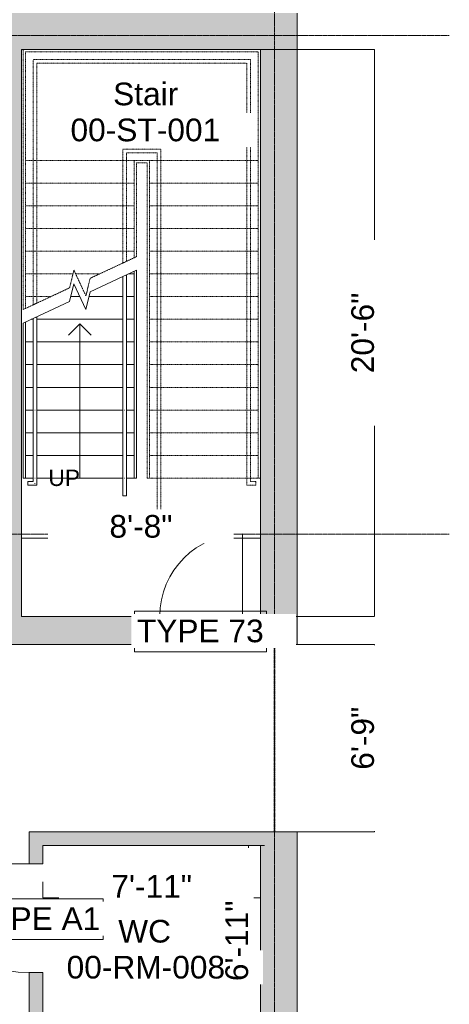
# Model space of a CAD drawing. Header units: inches. Extents: x 4316 to 5511, y 4116 to 5104.
# Tile 5 of 6: x 5324 to 5511, y 4459 to 4887. Entities that reach past the tile are written whole.
import ezdxf

# ---------------------------------------------------------------- set-up
doc = ezdxf.new("R2010")
doc.units = ezdxf.units.IN
doc.header["$LTSCALE"] = 0.03937
doc.header["$MEASUREMENT"] = 0
for name, pattern in [('Dash', [6, 3, -3]), ('Grid Line', [21, 12, -3, 3, -3]), ('Overhead', [4, 2.5, -1.5])]:
    doc.linetypes.add(name, pattern=pattern)
for name, color, linetype, lineweight in [('A-ANNO-DIMS', 211, 'Continuous', 5), ('A-AREA', 32, 'Dash', 35), ('A-AREA-IDEN', 2, 'Continuous', 15), ('A-DOOR', 31, 'Continuous', 25), ('A-DOOR-IDEN', 31, 'Continuous', 15), ('A-FLOR-HRAL', 11, 'Continuous', 15), ('A-WALL', 113, 'Continuous', 25), ('A-WALL-PATT', 111, 'Continuous', 25), ('S-GRID', 1, 'Continuous', 5), ('S-STRS', 31, 'Continuous', 15), ('S-STRS-ANNO', 31, 'Continuous', 5), ('S-STRS-IDEN', 31, 'Continuous', 15), ('S-STRS-MBND', 31, 'Overhead', 15)]:
    doc.layers.add(name, color=color, linetype=linetype, lineweight=lineweight)
doc.styles.add('Arial', font='arial.ttf', dxfattribs={"height": 7.086614})
doc.styles.add('Arial_1', font='arial.ttf', dxfattribs={"height": 9.84252})
doc.dimstyles.new('Dim_2_5mm_Arial_Opaque', dxfattribs={"dimtxt": 9.84252, "dimasz": 0.032292, "dimexe": 0.019375, "dimexo": 0.019375, "dimgap": 0.012917, "dimtad": 1, "dimdec": 0, "dimzin": 0, "dimdsep": 46, "dimlunit": 4, "dimtxsty": 'Arial_1', "dimcen": 0.003543, "dimdle": 0.012917, "dimadec": 0, "dimazin": 0, "dimtfac": 1, "dimtdec": 0, "dimtix": 1, "dimtmove": 0, "dimatfit": 3, "dimfxl": 0.03937, "dimtvp": 0.03937, "dimtfill": 1, "dimtolj": 1, "dimtzin": 0, "dimlwd": 15, "dimlwe": 15, "dimarcsym": 2})

# ---------------------------------------------------------------- blocks, each defined once
blk = doc.blocks.new('Doors_IntSgl_1 - 1200x2110mm-619506-00_Digital Design Building')
at = {"layer": 'A-DOOR', "lineweight": 15}
blk.add_line((600, 75), (600, 1275), dxfattribs=at)
blk.add_arc((600, 75), 1200, 90, 180, dxfattribs=at)
blk = doc.blocks.new('Doors_IntSgl_3 - 910x2110mm-587905-00_Digital Design Building')
at = {"layer": 'A-DOOR', "lineweight": 15}
blk.add_line((455, 155), (455, 1065), dxfattribs=at)
blk.add_arc((455, 155), 910, 90, 180, dxfattribs=at)
blk = doc.blocks.new('Handrail Type - Handrail_Internal_-597799-00_Digital Design Building')
at = {"layer": 'A-FLOR-HRAL'}
for p, q in [((443233, -385486), (443233, -386269)), ((443251, -385525), (443255, -385525)), ((443273, -386269), (443273, -385486)), ((443233, -386274), (443233, -386315)), ((443273, -386355), (443273, -386274)), ((443233, -386315), (443173, -386315)), ((443173, -386333), (443173, -386337)), ((443173, -386355), (443273, -386355))]:
    blk.add_line(p, q, dxfattribs=at)
blk.add_open_spline([(443255, -386275), (443254, -386275), (443253, -386275), (443251, -386275), (443251, -386275)], degree=3, dxfattribs=at)
blk.add_open_spline([(443255, -386337), (443255, -386337), (443254, -386336), (443253, -386335), (443252, -386334), (443251, -386333), (443250, -386333)], degree=3, knots=[0.46272837, 0.46272837, 0.46272837, 0.46272837, 0.47916667, 0.5, 0.52083333, 0.53727163, 0.53727163, 0.53727163, 0.53727163], dxfattribs=at)
blk = doc.blocks.new('Handrail Type - Handrail_Internal_-V3-00_Digital Design Building')
at = {"layer": 'A-FLOR-HRAL', "linetype": 'Overhead'}
for p, q in [((443233, -381660), (445628, -381660)), ((443233, -382442), (443233, -381660)), ((443273, -381700), (445588, -381700)), ((443273, -382442), (443273, -381700)), ((445588, -381700), (445588, -382858)), ((445628, -381660), (445628, -382858)), ((443233, -384365), (443233, -382442)), ((443273, -384346), (443273, -382442)), ((445588, -382858), (445588, -386275)), ((445628, -382858), (445628, -386275)), ((443273, -384346), (443233, -384365)), ((445588, -386275), (445588, -386355)), ((445628, -386275), (445628, -386315)), ((445588, -386355), (445688, -386355)), ((445628, -386315), (445688, -386315)), ((445688, -386315), (445688, -386355))]:
    blk.add_line(p, q, dxfattribs=at)
at = {"layer": 'A-FLOR-HRAL'}
for p, q in [((443273, -384496), (443233, -384515)), ((443233, -386275), (443233, -384515)), ((443273, -386275), (443273, -384496)), ((443233, -386315), (443233, -386275)), ((443273, -386355), (443273, -386275)), ((443173, -386315), (443173, -386355)), ((443173, -386315), (443233, -386315)), ((443173, -386355), (443273, -386355))]:
    blk.add_line(p, q, dxfattribs=at)
blk = doc.blocks.new('Top Rail Type - Top Rail_Internal_-612429-00_Digital Design Building')
at = {"layer": 'A-FLOR-HRAL'}
for p, q in [((444222, -385486), (444222, -386269)), ((444240, -385525), (444244, -385525)), ((444262, -386269), (444262, -385486)), ((444222, -386274), (444222, -386470)), ((444262, -386470), (444262, -386274)), ((444240, -386470), (444244, -386470))]:
    blk.add_line(p, q, dxfattribs=at)
blk.add_open_spline([(444244, -386275), (444243, -386275), (444242, -386275), (444241, -386275), (444240, -386275)], degree=3, dxfattribs=at)
blk = doc.blocks.new('Top Rail Type - Top Rail_Internal_-V4-00_Digital Design Building')
at = {"layer": 'A-FLOR-HRAL', "linetype": 'Overhead'}
for p, q in [((444222, -382650), (444639, -382650)), ((444222, -382750), (444222, -382650)), ((444262, -382690), (444599, -382690)), ((444262, -382750), (444262, -382690)), ((444599, -382690), (444599, -382858)), ((444639, -382650), (444639, -382858)), ((444222, -383904), (444222, -382750)), ((444262, -383885), (444262, -382750)), ((444599, -382858), (444599, -386275)), ((444639, -382858), (444639, -386275)), ((444262, -383885), (444222, -383904)), ((444599, -386275), (444599, -386670)), ((444639, -386275), (444639, -386670)), ((444639, -386670), (444599, -386670))]:
    blk.add_line(p, q, dxfattribs=at)
at = {"layer": 'A-FLOR-HRAL'}
for p, q in [((444262, -384035), (444222, -384054)), ((444222, -386275), (444222, -384054)), ((444262, -386275), (444262, -384035)), ((444222, -386470), (444222, -386275)), ((444262, -386470), (444262, -386275)), ((444222, -386470), (444262, -386470))]:
    blk.add_line(p, q, dxfattribs=at)
blk = doc.blocks.new('*D103')
at = {"layer": 'A-ANNO-DIMS', "color": 0, "lineweight": 15, "transparency": 16777216}
for p, q in [((5428.95, 4873.65), (5478.37, 4873.65)), ((5478.35, 4873.62), (5478.35, 4627.43)), ((5428.95, 4627.4), (5478.37, 4627.4))]:
    blk.add_line(p, q, dxfattribs=at)
at = {"layer": 'A-ANNO-DIMS', "color": 0, "transparency": 16777216}
for points in [[(5478.35, 4873.62), (5478.36, 4873.62), (5478.35, 4873.65)], [(5478.35, 4627.43), (5478.36, 4627.43), (5478.35, 4627.4)]]:
    blk.add_solid(points, dxfattribs=at)
at = {"layer": 'Defpoints', "color": 0, "transparency": 16777216}
for p in [(5428.93, 4873.65), (5428.93, 4627.4), (5478.35, 4627.4)]:
    blk.add_point(p, dxfattribs=at)
at = {"layer": 'A-ANNO-DIMS', "color": 0, "lineweight": 15, "transparency": 16777216, "insert": (5473.32, 4750.53), "char_height": 9.843, "width": 75.7007, "attachment_point": 5, "rotation": 90, "style": 'Arial_1', "bg_fill": 3, "box_fill_scale": 1.25, "bg_fill_color": 256, "bg_fill_true_color": 13158600, "bg_fill_transparency": 0}
blk.add_mtext('\\A1;20\'-6"', dxfattribs=at)
blk = doc.blocks.new('*D67')
at = {"layer": 'A-ANNO-DIMS', "color": 0, "lineweight": 15, "transparency": 16777216}
for p, q in [((5334.37, 4512.09), (5334.37, 4505.13)), ((5428.93, 4512.09), (5428.93, 4505.13)), ((5334.4, 4505.14), (5428.9, 4505.14))]:
    blk.add_line(p, q, dxfattribs=at)
at = {"layer": 'A-ANNO-DIMS', "color": 0, "transparency": 16777216}
for points in [[(5334.4, 4505.15), (5334.4, 4505.14), (5334.37, 4505.14)], [(5428.9, 4505.15), (5428.9, 4505.14), (5428.93, 4505.14)]]:
    blk.add_solid(points, dxfattribs=at)
at = {"layer": 'Defpoints', "color": 0, "transparency": 16777216}
for p in [(5334.37, 4512.11), (5428.93, 4512.11), (5428.93, 4505.14)]:
    blk.add_point(p, dxfattribs=at)
at = {"layer": 'A-ANNO-DIMS', "color": 0, "lineweight": 15, "transparency": 16777216, "insert": (5381.65, 4510.1), "char_height": 9.843, "width": 75.7007, "attachment_point": 5, "style": 'Arial_1', "bg_fill": 3, "box_fill_scale": 1.25, "bg_fill_color": 256, "bg_fill_true_color": 13158600, "bg_fill_transparency": 0}
blk.add_mtext('\\A1;7\'-11"', dxfattribs=at)
blk = doc.blocks.new('*D71')
at = {"layer": 'A-ANNO-DIMS', "color": 0, "lineweight": 15, "transparency": 16777216}
for p, q in [((5430.63, 4527.8), (5423.67, 4527.8)), ((5423.69, 4527.77), (5423.69, 4445.09)), ((5430.63, 4445.06), (5423.67, 4445.06))]:
    blk.add_line(p, q, dxfattribs=at)
at = {"layer": 'A-ANNO-DIMS', "color": 0, "transparency": 16777216}
for points in [[(5423.68, 4527.77), (5423.69, 4527.77), (5423.69, 4527.8)], [(5423.68, 4445.09), (5423.69, 4445.09), (5423.69, 4445.06)]]:
    blk.add_solid(points, dxfattribs=at)
at = {"layer": 'Defpoints', "color": 0, "transparency": 16777216}
for p in [(5430.65, 4527.8), (5430.65, 4445.06)]:
    blk.add_point(p, dxfattribs=at)
at = {"layer": 'A-ANNO-DIMS', "color": 0, "lineweight": 15, "transparency": 16777216, "insert": (5418.65, 4486.43), "char_height": 9.843, "width": 75.7007, "attachment_point": 5, "rotation": 90, "style": 'Arial_1', "bg_fill": 3, "box_fill_scale": 1.25, "bg_fill_color": 256, "bg_fill_true_color": 13158600, "bg_fill_transparency": 0}
blk.add_mtext('\\A1;6\'-11"', dxfattribs=at)
at = {"layer": 'Defpoints', "color": 0, "transparency": 16777216}
blk.add_point((5423.69, 4445.06), dxfattribs=at)
blk = doc.blocks.new('*D78')
at = {"layer": 'A-ANNO-DIMS', "color": 0, "lineweight": 15, "transparency": 16777216}
for p, q in [((5325.07, 4668.35), (5325.07, 4661.38)), ((5428.93, 4668.35), (5428.93, 4661.38)), ((5325.1, 4661.4), (5428.9, 4661.4))]:
    blk.add_line(p, q, dxfattribs=at)
at = {"layer": 'A-ANNO-DIMS', "color": 0, "transparency": 16777216}
for points in [[(5325.1, 4661.41), (5325.1, 4661.4), (5325.07, 4661.4)], [(5428.9, 4661.41), (5428.9, 4661.4), (5428.93, 4661.4)]]:
    blk.add_solid(points, dxfattribs=at)
at = {"layer": 'Defpoints', "color": 0, "transparency": 16777216}
for p in [(5325.07, 4668.37), (5428.93, 4668.37), (5428.93, 4661.4)]:
    blk.add_point(p, dxfattribs=at)
at = {"layer": 'A-ANNO-DIMS', "color": 0, "lineweight": 15, "transparency": 16777216, "insert": (5377, 4666.44), "char_height": 9.843, "width": 75.7007, "attachment_point": 5, "style": 'Arial_1', "bg_fill": 3, "box_fill_scale": 1.25, "bg_fill_color": 256, "bg_fill_true_color": 13158600, "bg_fill_transparency": 0}
blk.add_mtext('\\A1;8\'-8"', dxfattribs=at)
blk = doc.blocks.new('*D92')
at = {"layer": 'A-ANNO-DIMS', "color": 0, "lineweight": 15, "transparency": 16777216}
for p, q in [((5428.95, 4615.19), (5478.37, 4615.19)), ((5478.35, 4615.16), (5478.35, 4533.74)), ((5428.95, 4533.71), (5478.37, 4533.71))]:
    blk.add_line(p, q, dxfattribs=at)
at = {"layer": 'A-ANNO-DIMS', "color": 0, "transparency": 16777216}
for points in [[(5478.35, 4615.16), (5478.36, 4615.16), (5478.35, 4615.19)], [(5478.35, 4533.74), (5478.36, 4533.74), (5478.35, 4533.71)]]:
    blk.add_solid(points, dxfattribs=at)
at = {"layer": 'Defpoints', "color": 0, "transparency": 16777216}
for p in [(5428.93, 4615.19), (5428.93, 4533.71)]:
    blk.add_point(p, dxfattribs=at)
at = {"layer": 'A-ANNO-DIMS', "color": 0, "lineweight": 15, "transparency": 16777216, "insert": (5473.32, 4574.45), "char_height": 9.843, "width": 75.7007, "attachment_point": 5, "rotation": 90, "style": 'Arial_1', "bg_fill": 3, "box_fill_scale": 1.25, "bg_fill_color": 256, "bg_fill_true_color": 13158600, "bg_fill_transparency": 0}
blk.add_mtext('\\A1;6\'-9"', dxfattribs=at)
at = {"layer": 'Defpoints', "color": 0, "transparency": 16777216}
blk.add_point((5478.35, 4533.71), dxfattribs=at)

msp = doc.modelspace()

# ---------------------------------------------------------------- hatches: boundary and pattern name
at = {"layer": 'A-WALL-PATT'}
h = msp.add_hatch(color=256, dxfattribs=at)
h.paths.add_polyline_path([(5312.86, 4873.65), (5444.77, 4873.65), (5444.77, 4889.49), (5299.26, 4889.49), (5299.26, 4873.65)])
h.paths.add_polyline_path([(5065.7, 4873.65), (5148.52, 4873.65), (5148.52, 4889.49), (5065.7, 4889.49), (5065.7, 4874.18)])
h.paths.add_polyline_path([(5259.47, 4873.65), (5259.47, 4889.49), (5184.37, 4889.49), (5184.37, 4873.65), (5245.09, 4873.65)])
h.paths.add_polyline_path([(4816.14, 4873.65), (4878.47, 4873.65), (4878.47, 4889.49), (4816.14, 4889.49), (4816.14, 4874.18)])
h.paths.add_polyline_path([(4612.32, 4873.65), (4646.64, 4873.65), (4646.64, 4889.49), (4612.32, 4889.49)])
h.paths.add_polyline_path([(4967.32, 4873.65), (4994.39, 4873.65), (4994.39, 4889.49), (4949.79, 4889.49), (4949.79, 4873.65)])
h.paths.add_polyline_path([(4717.96, 4873.65), (4780.29, 4873.65), (4780.29, 4889.49), (4717.96, 4889.49), (4717.96, 4874.18)])
for points in [[(5312.86, 4627.4), (5325.07, 4627.4), (5325.07, 4873.65), (5312.86, 4873.65), (5312.86, 4650.51)], [(5428.93, 4527.8), (5428.93, 4533.71), (5334.37, 4533.71), (5334.37, 4527.8)]]:
    msp.add_hatch(color=256, dxfattribs=at).paths.add_polyline_path(points)
h = msp.add_hatch(color=256, dxfattribs=at)
h.paths.add_polyline_path([(5444.77, 4275.56), (5444.77, 4533.71), (5428.93, 4533.71), (5428.93, 4275.56)])
h.paths.add_polyline_path([(5428.93, 4615.19), (5444.77, 4615.19), (5444.77, 4873.65), (5428.93, 4873.65), (5428.93, 4627.4)])
h = msp.add_hatch(color=256, dxfattribs=at)
h.paths.add_polyline_path([(5421.05, 4615.19), (5428.93, 4615.19), (5428.93, 4627.4), (5421.05, 4627.4)])
h.paths.add_polyline_path([(5312.86, 4615.19), (5385.2, 4615.19), (5385.2, 4627.4), (5312.86, 4627.4)])
h = msp.add_hatch(color=256, dxfattribs=at)
h.paths.add_polyline_path([(5334.37, 4291.4), (5334.37, 4299.28), (5328.46, 4299.28), (5328.46, 4291.4)])
h.paths.add_polyline_path([(5334.37, 4346.56), (5334.37, 4389.7), (5328.46, 4389.7), (5328.46, 4346.56)])
h.paths.add_polyline_path([(5328.46, 4429.5), (5334.37, 4429.5), (5334.37, 4472.64), (5328.46, 4472.64), (5328.46, 4439.15)])
h.paths.add_polyline_path([(5334.37, 4519.92), (5334.37, 4533.71), (5328.46, 4533.71), (5328.46, 4519.92)])

# ---------------------------------------------------------------- linework, layer by layer
at = {"layer": 'A-AREA'}
msp.add_line((5435.04, 4533.71), (5435.04, 4615.19), dxfattribs=at)
at = {"layer": 'A-WALL', "lineweight": 20}
for p, q in [((5444.77, 4615.19), (5444.77, 4889.49)), ((5325.07, 4873.65), (5428.93, 4873.65)), ((5325.07, 4627.4), (5325.07, 4873.65)), ((5428.93, 4873.65), (5428.93, 4627.4)), ((5385.2, 4627.4), (5325.07, 4627.4)), ((5385.2, 4615.19), (5385.2, 4627.4)), ((5428.93, 4627.4), (5421.05, 4627.4)), ((5421.05, 4627.4), (5421.05, 4615.19)), ((5312.86, 4615.19), (5385.2, 4615.19)), ((5421.05, 4615.19), (5444.77, 4615.19)), ((5328.46, 4533.71), (5328.46, 4519.92)), ((5444.77, 4533.71), (5328.46, 4533.71)), ((5444.77, 4275.56), (5444.77, 4533.71)), ((5334.37, 4519.92), (5334.37, 4527.8)), ((5334.37, 4527.8), (5428.93, 4527.8)), ((5428.93, 4527.8), (5428.93, 4445.06)), ((5328.46, 4519.92), (5334.37, 4519.92)), ((5328.46, 4472.64), (5328.46, 4429.5)), ((5334.37, 4472.64), (5328.46, 4472.64)), ((5334.37, 4445.06), (5334.37, 4472.64))]:
    msp.add_line(p, q, dxfattribs=at)
at = {"layer": 'S-GRID', "linetype": 'Grid Line'}
for p, q in [((5435.04, 4116.45), (5435.04, 5052.57)), ((5510.89, 4879.76), (4366.84, 4879.76)), ((5510.89, 4663.1), (4366.84, 4663.1))]:
    msp.add_line(p, q, dxfattribs=at)
at = {"layer": 'S-STRS', "linetype": 'Overhead'}
for p, q in [((5371.61, 4776.14), (5374.12, 4776.14)), ((5346.53, 4766.29), (5350.48, 4766.29)), ((5354.44, 4766.29), (5369.18, 4766.29)), ((5370.76, 4766.29), (5374.12, 4766.29)), ((5329.36, 4756.44), (5330.21, 4756.44)), ((5331.78, 4756.44), (5369.18, 4756.44)), ((5370.76, 4756.44), (5374.12, 4756.44)), ((5326.84, 4746.59), (5330.21, 4746.59)), ((5331.78, 4746.59), (5369.18, 4746.59)), ((5370.76, 4746.59), (5374.12, 4746.59)), ((5326.84, 4736.74), (5330.21, 4736.74)), ((5331.78, 4736.74), (5369.18, 4736.74)), ((5370.76, 4736.74), (5374.12, 4736.74)), ((5326.84, 4726.89), (5330.21, 4726.89)), ((5331.78, 4726.89), (5369.18, 4726.89)), ((5370.76, 4726.89), (5374.12, 4726.89)), ((5326.84, 4717.04), (5330.21, 4717.04)), ((5331.78, 4717.04), (5369.18, 4717.04)), ((5370.76, 4717.04), (5374.12, 4717.04)), ((5326.84, 4707.19), (5330.21, 4707.19)), ((5331.78, 4707.19), (5369.18, 4707.19)), ((5370.76, 4707.19), (5374.12, 4707.19)), ((5326.84, 4697.34), (5330.21, 4697.34)), ((5331.78, 4697.34), (5369.18, 4697.34)), ((5370.76, 4697.34), (5374.12, 4697.34)), ((5326.84, 4687.49), (5330.21, 4687.49)), ((5331.78, 4687.49), (5369.18, 4687.49)), ((5370.76, 4687.49), (5374.12, 4687.49))]:
    msp.add_line(p, q, dxfattribs=at)
at = {"layer": 'S-STRS'}
for p, q in [((5371.61, 4776.14), (5374.12, 4776.14)), ((5374.12, 4776.14), (5374.12, 4777.31)), ((5374.12, 4766.29), (5374.12, 4776.14)), ((5375.11, 4687.49), (5375.11, 4777.77)), ((5346.53, 4766.29), (5350.48, 4766.29)), ((5354.44, 4766.29), (5369.18, 4766.29)), ((5370.76, 4766.29), (5374.12, 4766.29)), ((5374.12, 4756.44), (5374.12, 4766.29)), ((5325.86, 4687.49), (5325.86, 4754.8)), ((5326.84, 4746.59), (5326.84, 4755.26)), ((5329.36, 4756.44), (5330.21, 4756.44)), ((5331.78, 4756.44), (5369.18, 4756.44)), ((5370.76, 4756.44), (5374.12, 4756.44)), ((5374.12, 4746.59), (5374.12, 4756.44)), ((5326.84, 4736.74), (5326.84, 4746.59)), ((5326.84, 4746.59), (5330.21, 4746.59)), ((5331.78, 4746.59), (5369.18, 4746.59)), ((5370.76, 4746.59), (5374.12, 4746.59)), ((5374.12, 4736.74), (5374.12, 4746.59)), ((5326.84, 4726.89), (5326.84, 4736.74)), ((5326.84, 4736.74), (5330.21, 4736.74)), ((5331.78, 4736.74), (5369.18, 4736.74)), ((5370.76, 4736.74), (5374.12, 4736.74)), ((5374.12, 4726.89), (5374.12, 4736.74)), ((5326.84, 4717.04), (5326.84, 4726.89)), ((5326.84, 4726.89), (5330.21, 4726.89)), ((5331.78, 4726.89), (5369.18, 4726.89)), ((5370.76, 4726.89), (5374.12, 4726.89)), ((5374.12, 4717.04), (5374.12, 4726.89)), ((5326.84, 4707.19), (5326.84, 4717.04)), ((5326.84, 4717.04), (5330.21, 4717.04)), ((5331.78, 4717.04), (5369.18, 4717.04)), ((5370.76, 4717.04), (5374.12, 4717.04)), ((5374.12, 4707.19), (5374.12, 4717.04)), ((5326.84, 4697.34), (5326.84, 4707.19)), ((5326.84, 4707.19), (5330.21, 4707.19)), ((5331.78, 4707.19), (5369.18, 4707.19)), ((5370.76, 4707.19), (5374.12, 4707.19)), ((5374.12, 4697.34), (5374.12, 4707.19)), ((5326.84, 4687.49), (5326.84, 4697.34)), ((5326.84, 4697.34), (5330.21, 4697.34)), ((5331.78, 4697.34), (5369.18, 4697.34)), ((5370.76, 4697.34), (5374.12, 4697.34)), ((5374.12, 4687.49), (5374.12, 4697.34)), ((5325.86, 4687.49), (5326.84, 4687.49)), ((5326.84, 4687.49), (5330.21, 4687.49)), ((5331.78, 4687.49), (5369.18, 4687.49)), ((5370.76, 4687.49), (5374.12, 4687.49)), ((5374.12, 4687.49), (5375.11, 4687.49))]:
    msp.add_line(p, q, dxfattribs=at)
at = {"layer": 'S-STRS-ANNO'}
for p, q in [((5350.48, 4754.47), (5345.56, 4749.54)), ((5350.48, 4746.59), (5350.48, 4754.47)), ((5350.48, 4754.47), (5355.41, 4749.54)), ((5350.48, 4736.74), (5350.48, 4746.59)), ((5350.48, 4726.89), (5350.48, 4736.74)), ((5350.48, 4717.04), (5350.48, 4726.89)), ((5350.48, 4707.19), (5350.48, 4717.04)), ((5350.48, 4697.34), (5350.48, 4707.19)), ((5350.48, 4687.49), (5350.48, 4697.34))]:
    msp.add_line(p, q, dxfattribs=at)
at = {"layer": 'S-STRS-MBND'}
for p, q in [((5325.86, 4873.65), (5325.86, 4826.88)), ((5428.93, 4873.65), (5325.86, 4873.65)), ((5326.84, 4872.67), (5326.84, 4826.88)), ((5427.94, 4872.67), (5326.84, 4872.67)), ((5427.94, 4833.74), (5427.94, 4872.67)), ((5428.93, 4833.74), (5428.93, 4873.65)), ((5427.94, 4833.74), (5427.94, 4687.49)), ((5428.93, 4833.74), (5428.93, 4687.49)), ((5325.86, 4760.71), (5325.86, 4826.88)), ((5326.84, 4761.17), (5326.84, 4826.88)), ((5326.84, 4825.39), (5374.12, 4825.39)), ((5326.84, 4825.39), (5374.12, 4825.39)), ((5374.12, 4825.39), (5374.12, 4824.4)), ((5374.12, 4825.39), (5379.68, 4825.39)), ((5374.12, 4824.4), (5374.12, 4825.39)), ((5380.66, 4825.39), (5379.68, 4825.39)), ((5380.66, 4825.39), (5380.66, 4687.49)), ((5427.94, 4825.39), (5380.66, 4825.39)), ((5427.94, 4825.39), (5380.66, 4825.39)), ((5374.12, 4783.22), (5374.12, 4824.4)), ((5375.11, 4824.4), (5379.68, 4824.4)), ((5375.11, 4783.68), (5375.11, 4824.4)), ((5379.68, 4824.4), (5379.68, 4687.49)), ((5326.84, 4815.54), (5374.12, 4815.54)), ((5326.84, 4815.54), (5374.12, 4815.54)), ((5427.94, 4815.54), (5380.66, 4815.54)), ((5427.94, 4815.54), (5380.66, 4815.54)), ((5326.84, 4805.69), (5374.12, 4805.69)), ((5326.84, 4805.69), (5374.12, 4805.69)), ((5427.94, 4805.69), (5380.66, 4805.69)), ((5427.94, 4805.69), (5380.66, 4805.69)), ((5326.84, 4795.84), (5374.12, 4795.84)), ((5326.84, 4795.84), (5374.12, 4795.84)), ((5427.94, 4795.84), (5380.66, 4795.84)), ((5427.94, 4795.84), (5380.66, 4795.84)), ((5326.84, 4785.99), (5374.12, 4785.99)), ((5326.84, 4785.99), (5374.12, 4785.99)), ((5375.11, 4783.68), (5354.95, 4774.28)), ((5427.94, 4785.99), (5380.66, 4785.99)), ((5427.94, 4785.99), (5380.66, 4785.99)), ((5326.84, 4776.14), (5347.48, 4776.14)), ((5326.84, 4776.14), (5347.48, 4776.14)), ((5347.88, 4777.78), (5346.02, 4770.12)), ((5353.09, 4766.62), (5347.88, 4777.78)), ((5348.65, 4776.14), (5358.93, 4776.14)), ((5348.65, 4776.14), (5358.93, 4776.14)), ((5354.95, 4774.28), (5353.09, 4766.62)), ((5427.94, 4776.14), (5380.66, 4776.14)), ((5427.94, 4776.14), (5380.66, 4776.14)), ((5346.02, 4770.12), (5325.86, 4760.71)), ((5326.84, 4766.29), (5337.81, 4766.29)), ((5326.84, 4766.29), (5337.81, 4766.29)), ((5427.94, 4766.29), (5380.66, 4766.29)), ((5427.94, 4766.29), (5380.66, 4766.29)), ((5427.94, 4756.44), (5380.66, 4756.44)), ((5427.94, 4756.44), (5380.66, 4756.44)), ((5427.94, 4746.59), (5380.66, 4746.59)), ((5427.94, 4746.59), (5380.66, 4746.59)), ((5427.94, 4736.74), (5380.66, 4736.74)), ((5427.94, 4736.74), (5380.66, 4736.74)), ((5427.94, 4726.89), (5380.66, 4726.89)), ((5427.94, 4726.89), (5380.66, 4726.89)), ((5427.94, 4717.04), (5380.66, 4717.04)), ((5427.94, 4717.04), (5380.66, 4717.04)), ((5427.94, 4707.19), (5380.66, 4707.19)), ((5427.94, 4707.19), (5380.66, 4707.19)), ((5427.94, 4697.34), (5380.66, 4697.34)), ((5427.94, 4697.34), (5380.66, 4697.34)), ((5379.68, 4687.49), (5380.66, 4687.49)), ((5427.94, 4687.49), (5380.66, 4687.49)), ((5427.94, 4687.49), (5428.93, 4687.49))]:
    msp.add_line(p, q, dxfattribs=at)
at = {"layer": 'S-STRS-MBND', "linetype": 'Continuous', "lineweight": 18}
for p, q in [((5369.18, 4775.01), (5354.95, 4768.37)), ((5375.11, 4777.77), (5370.76, 4775.74)), ((5347.88, 4771.87), (5346.02, 4764.21)), ((5353.09, 4760.71), (5347.88, 4771.87)), ((5354.95, 4768.37), (5353.09, 4760.71)), ((5346.02, 4764.21), (5325.86, 4754.8))]:
    msp.add_line(p, q, dxfattribs=at)

# ---------------------------------------------------------------- block references
at = {"layer": 'A-DOOR', "xscale": 0.0394, "yscale": 0.0394, "zscale": 0.0394}
msp.add_blockref('Doors_IntSgl_3 - 910x2110mm-587905-00_Digital Design Building', (5403.12, 4621.3), dxfattribs=at)
at = {"layer": 'A-DOOR', "xscale": 0.0394, "yscale": 0.0394, "zscale": 0.0394, "rotation": 90}
msp.add_blockref('Doors_IntSgl_1 - 1200x2110mm-619506-00_Digital Design Building', (5331.41, 4496.28), dxfattribs=at)
at = {"layer": 'A-FLOR-HRAL', "xscale": 0.0394, "yscale": 0.0394, "zscale": 0.0394}
for name in ['Handrail Type - Handrail_Internal_-V3-00_Digital Design Building', 'Top Rail Type - Top Rail_Internal_-V4-00_Digital Design Building', 'Handrail Type - Handrail_Internal_-597799-00_Digital Design Building', 'Top Rail Type - Top Rail_Internal_-612429-00_Digital Design Building']:
    msp.add_blockref(name, (-12133.16, 19906.72), dxfattribs=at)

# ---------------------------------------------------------------- texts
at = {"layer": 'A-AREA-IDEN', "lineweight": 5, "insert": (5367.12, 4495.53), "char_height": 9.85, "width": 28.4278, "attachment_point": 1, "style": 'Arial_1', "bg_fill": 3, "box_fill_scale": 1.25, "bg_fill_color": 256, "bg_fill_true_color": 13158600, "bg_fill_transparency": 0}
msp.add_mtext('WC', dxfattribs=at)
at = {"layer": 'S-STRS-IDEN', "lineweight": 5, "insert": (5336.79, 4691.13), "char_height": 7.092, "width": 16.4306, "attachment_point": 1, "line_spacing_factor": 0.941778, "style": 'Arial'}
msp.add_mtext('UP', dxfattribs=at)

# ---------------------------------------------------------------- next in the draw order: texts
at = {"layer": 'A-AREA-IDEN', "lineweight": 5, "char_height": 9.85, "attachment_point": 1, "style": 'Arial_1', "bg_fill": 3, "box_fill_scale": 1.25, "bg_fill_color": 256, "bg_fill_true_color": 13158600, "bg_fill_transparency": 0}
for s, insert, width in [('Stair', (5364.91, 4859.28), 34.1134), ('00-ST-001', (5346.4, 4843.64), 78.6504)]:
    msp.add_mtext(s, dxfattribs=dict(at, insert=insert, width=width))

# ---------------------------------------------------------------- next in the draw order: dimensions: what is measured, and where the dimension line sits
at = {"layer": 'A-ANNO-DIMS', "lineweight": 15}
for base, p1, p2, override, picture, middle in [((5478.35, 4627.4), (5428.93, 4873.65), (5428.93, 4627.4), {"dimpost": '<>', "dimfxl": 6250}, '*D103', (5473.32, 4750.53)), ((5478.35, 4533.71), (5428.93, 4615.19), (5428.93, 4533.71), {"dimpost": '<>', "dimfxl": 2068}, '*D92', (5473.32, 4574.45))]:
    dim = msp.add_linear_dim(base=base, p1=p1, p2=p2, angle=90, dimstyle='Dim_2_5mm_Arial_Opaque', override=override, dxfattribs=at)
    dim.commit()
    dim.dimension.update_dxf_attribs({"geometry": picture, "text_midpoint": middle})
dim = msp.add_linear_dim(base=(5428.93, 4505.14), p1=(5334.37, 4512.11), p2=(5428.93, 4512.11), dimstyle='Dim_2_5mm_Arial_Opaque', override={"dimpost": '<>', "dimfxl": 2400}, dxfattribs=at)
dim.commit()
dim.dimension.update_dxf_attribs({"geometry": '*D67', "text_midpoint": (5381.65, 4510.1)})

# ---------------------------------------------------------------- next in the draw order: linework, layer by layer
at = {"layer": 'A-DOOR-IDEN', "lineweight": 5, "flags": 128}
for points in [[(5374.25, 4629.65), (5431.46, 4629.65), (5431.46, 4612.04), (5374.25, 4612.04)], [(5301.78, 4504.63), (5360.56, 4504.63), (5360.56, 4487.02), (5301.78, 4487.02)]]:
    msp.add_lwpolyline(points, close=True, dxfattribs=at)

# ---------------------------------------------------------------- next in the draw order: dimensions: what is measured, and where the dimension line sits
at = {"layer": 'A-ANNO-DIMS', "lineweight": 15}
dim = msp.add_linear_dim(base=(5428.93, 4661.4), p1=(5325.07, 4668.37), p2=(5428.93, 4668.37), dimstyle='Dim_2_5mm_Arial_Opaque', override={"dimpost": '<>', "dimfxl": 2636}, dxfattribs=at)
dim.commit()
dim.dimension.update_dxf_attribs({"geometry": '*D78', "text_midpoint": (5377, 4666.44)})
dim = msp.add_linear_dim(base=(5423.69, 4445.06), p1=(5430.65, 4527.8), p2=(5430.65, 4445.06), angle=90, dimstyle='Dim_2_5mm_Arial_Opaque', override={"dimpost": '<>', "dimfxl": 2100}, dxfattribs=at)
dim.commit()
dim.dimension.update_dxf_attribs({"geometry": '*D71', "text_midpoint": (5418.65, 4486.43)})

# ---------------------------------------------------------------- next in the draw order: texts
at = {"layer": 'A-AREA-IDEN', "lineweight": 5, "insert": (5344.71, 4479.9), "char_height": 9.85, "width": 82.7566, "attachment_point": 1, "style": 'Arial_1', "bg_fill": 3, "box_fill_scale": 1.25, "bg_fill_color": 256, "bg_fill_true_color": 13158600, "bg_fill_transparency": 0}
msp.add_mtext('00-RM-008', dxfattribs=at)
at = {"layer": 'A-DOOR-IDEN', "lineweight": 5, "char_height": 9.85, "attachment_point": 1, "style": 'Arial_1', "bg_fill": 3, "box_fill_scale": 1.25, "bg_fill_color": 256, "bg_fill_true_color": 13158600, "bg_fill_transparency": 0}
for s, insert, width in [('TYPE 73', (5375.24, 4626), 66.6475), ('TYPE A1', (5302.76, 4500.99), 68.5427)]:
    msp.add_mtext(s, dxfattribs=dict(at, insert=insert, width=width))

doc.saveas('drawing.dxf')
